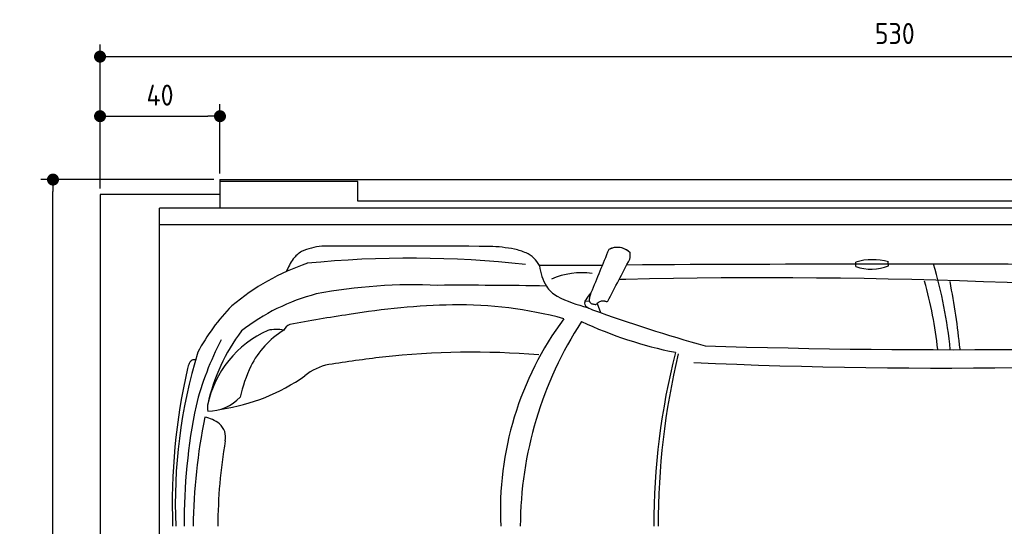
# Model space of a CAD drawing. Header units: millimetres. Extents: x 705 to 7297, y 2378 to 5770.
# Tile 2 of 3: x 705 to 3988, y 4082 to 5770. Entities that reach past the tile are written whole.
import ezdxf

# ---------------------------------------------------------------- set-up
doc = ezdxf.new("R2010")
doc.units = ezdxf.units.MM
doc.layers.get('0').update_dxf_attribs({"lineweight": 25})
for name, color, linetype, lineweight in [('4', 3, 'Continuous', 25), ('AM_0', 7, 'Continuous', 25), ('Car', 10, 'Continuous', 25)]:
    doc.layers.add(name, color=color, linetype=linetype, lineweight=lineweight)
doc.styles.get("Standard").update_dxf_attribs({"font": 'ISOCP.SHX'})
doc.dimstyles.new('GEN-ISO$0', dxfattribs={"dimscale": 20, "dimtxt": 3.5, "dimasz": 2, "dimexe": 2, "dimexo": 1, "dimgap": 1.5, "dimtad": 1, "dimdec": 1, "dimlfac": 0.1, "dimdsep": 46, "dimtxsty": 'Standard', "dimblk": 'PUNKT', "dimcen": 2, "dimclrd": 256, "dimclre": 256, "dimclrt": 2, "dimadec": 0, "dimazin": 0, "dimtp": 0.1, "dimtm": 0.1, "dimtfac": 0.71, "dimtdec": 1, "dimtmove": 2, "dimatfit": 3, "dimldrblk": 'PUNKT', "dimfxl": 1, "dimtolj": 1, "dimarcsym": 0})

# ---------------------------------------------------------------- blocks, each defined once
blk = doc.blocks.new('PUNKT')
at = {"layer": '4', "color": 0, "linetype": 'ByBlock'}
blk.add_line((-0.5, 0), (-1, 0), dxfattribs=at)
at = {"layer": '4', "color": 0, "linetype": 'ByBlock', "const_width": 0.5}
blk.add_lwpolyline([(-0.25, 0, 1), (0.25, 0, 1)], format="xyb", close=True, dxfattribs=at)
blk = doc.blocks.new('*D5')
at = {"layer": '4', "lineweight": -2, "transparency": 16777216}
for p, q in [((972.8, 5207.3), (972.8, 5686.9)), ((6272.8, 5207.3), (6272.8, 5686.9)), ((1012.8, 5646.9), (6232.8, 5646.9))]:
    blk.add_line(p, q, dxfattribs=at)
at = {"layer": 'DEFPOINTS', "color": 0, "transparency": 16777216}
for p in [(6272.8, 5646.9), (972.8, 5187.3), (6272.8, 5187.3)]:
    blk.add_point(p, dxfattribs=at)
at = {"layer": '4', "lineweight": -2, "transparency": 16777216, "xscale": 40, "yscale": 40, "zscale": 40, "rotation": 180}
blk.add_blockref('PUNKT', (972.8, 5646.9), dxfattribs=at)
at = {"layer": '4', "lineweight": -2, "transparency": 16777216, "xscale": 40, "yscale": 40, "zscale": 40}
blk.add_blockref('PUNKT', (6272.8, 5646.9), dxfattribs=at)
at = {"layer": '4', "color": 2, "transparency": 16777216, "insert": (3622.8, 5723.9), "char_height": 70, "attachment_point": 5}
blk.add_mtext('\\A1;530', dxfattribs=at)
blk = doc.blocks.new('*D6')
at = {"layer": '4', "lineweight": -2, "transparency": 16777216}
for p, q in [((972.8, 5207.3), (972.8, 5488.4)), ((1372.8, 5257.3), (1372.8, 5488.4)), ((1012.8, 5448.4), (1332.8, 5448.4))]:
    blk.add_line(p, q, dxfattribs=at)
at = {"layer": 'DEFPOINTS', "color": 0, "transparency": 16777216}
for p in [(1372.8, 5448.4), (1372.8, 5237.3), (972.8, 5187.3)]:
    blk.add_point(p, dxfattribs=at)
at = {"layer": '4', "lineweight": -2, "transparency": 16777216, "xscale": 40, "yscale": 40, "zscale": 40, "rotation": 180}
blk.add_blockref('PUNKT', (972.8, 5448.4), dxfattribs=at)
at = {"layer": '4', "lineweight": -2, "transparency": 16777216, "xscale": 40, "yscale": 40, "zscale": 40}
blk.add_blockref('PUNKT', (1372.8, 5448.4), dxfattribs=at)
at = {"layer": '4', "color": 2, "transparency": 16777216, "insert": (1172.8, 5518.6), "char_height": 70, "attachment_point": 5}
blk.add_mtext('\\A1;40', dxfattribs=at)
blk = doc.blocks.new('*D4')
at = {"layer": '4', "lineweight": -2, "transparency": 16777216}
for p, q in [((1352.8, 5237.3), (775.9, 5237.3)), ((815.9, 2477.3), (815.9, 5197.3)), ((1352.8, 2437.3), (775.9, 2437.3))]:
    blk.add_line(p, q, dxfattribs=at)
at = {"layer": 'DEFPOINTS', "color": 0, "transparency": 16777216}
for p in [(815.9, 5237.3), (1372.8, 5237.3), (1372.8, 2437.3)]:
    blk.add_point(p, dxfattribs=at)
at = {"layer": '4', "lineweight": -2, "transparency": 16777216, "xscale": 40, "yscale": 40, "zscale": 40}
for p, rotation in [((815.9, 5237.3), 90), ((815.9, 2437.3), 270)]:
    blk.add_blockref('PUNKT', p, dxfattribs=dict(at, rotation=rotation))
at = {"layer": '4', "color": 2, "transparency": 16777216, "insert": (750.8, 3837.3), "char_height": 70, "attachment_point": 5, "rotation": 90}
blk.add_mtext('\\A1;280', dxfattribs=at)
blk = doc.blocks.new('Car_drauf')
at = {"layer": 'Car'}
for p, q in [((2604.7, 591.7), (2395.3, 592.2)), ((3450.7, 588.6), (3450.7, 603.6)), ((3559, 591.1), (3558.9, 604.3)), ((2562.2, 472.6), (2547.4, 473)), ((2587.8, 465.2), (2598.8, 435.4))]:
    blk.add_line(p, q, dxfattribs=at)
for centre, radius, start, end in [((1638.6, 569), 78.2, 117.5376, 144.573), ((1683.5, 467.9), 188.8, 94.2276, 115.4416), ((1905.2, -66453.2), 67109.8, 89.722936, 90.201167), ((2216.7, 171.9), 484.1, 78.5405, 88.4601), ((2271.5, 453), 197.7, 66.2378, 77.9142), ((2319.1, 555.8), 84.5, 25.5177, 67.6452), ((14330.2, -4257.9), 12688.9, 157.26865, 157.97435), ((2655.4, 594.2), 58.5, 43.102, 119.1823), ((2655.4, 594.1), 58.5, 98.748, 119.1805), ((2655.4, 594.2), 58.5, 75.1308, 98.7471), ((2655.4, 594.2), 58.5, 43.102, 75.1799), ((2642.9, 627.6), 55.6, 344.9104, 6.7653), ((2642.9, 627.6), 55.6, 344.9183, 6.7653), ((1876.8, -147.2), 789.2, 108.8531, 129.9675), ((1779.6, 472.9), 248.9, 145.3597, 156.6504), ((1966.7, -2882.9), 3499.5, 83.721, 95.6598), ((2389.6, 590.4), 5.94, 5.6541, 17.6741), ((2572.8, 613.8), 178.7, 187.3331, 210.475), ((-87010.6, 47448.4), 101197.5, 332.341895, 332.43135), ((3585.1, -138717.9), 139314.6, 89.672154, 90.369542), ((3506, 415.1), 196.5, 74.2667, 106.3456), ((3501.6, 731.1), 151.3, 250.3544, 292.4138), ((2258.9, 166.4), 1513.6, 5.5303, 16.5127), ((2536.6, 313.9), 254.1, 82.097, 113.3961), ((1975.8, -1205.5), 1733.5, 87.3153, 100.778), ((2143.3, -14534.8), 15061.1, 88.95383, 90.32854), ((2680.2, 413.3), 132.7, 88.6201, 98.3839), ((3147.1, -19950.9), 20502.1, 84.18573, 91.29579), ((2289.5, 152.2), 1443.5, 6.3829, 15.5723), ((1301.5, 58.5), 2509.7, 5.8377, 11.0234), ((1822.9, -163.9), 683.1, 104.5218, 128.0286), ((2511.4, 587.5), 112.8, 214.6898, 240.0159), ((2676.5, 398.1), 149.7, 136.7411, 147.7946), ((2695.2, 452.2), 136.7, 159.2212, 165.3397), ((2164.4, -2017.4), 2479.3, 91.3541, 99.3582), ((2127.2, -874.7), 1336.1, 74.8265, 90.9153), ((2651, 868.4), 426.4, 242.6396, 257.1298), ((2570.9, 464.4), 25, 147.3078, 174.6881), ((2557.3, 466.1), 11.4, 177.1891, 225.1658), ((2591.6, 478), 29.9, 162.9239, 190.357), ((2571.6, 474.9), 9.72, 193.1285, 229.9372), ((2575, 479.9), 15.8, 232.2683, 253.6815), ((2588, 522.7), 60.5, 253.2673, 263.5323), ((2582.2, 470.5), 7.94, 262.7053, 291.9839), ((2579.8, 472.6), 10.9, 299.791, 322.9576), ((2614.7, 438.6), 37.9, 123.4242, 133.6975), ((2605.6, 451.9), 21.8, 91.8708, 123.1166), ((2611.2, 377.8), 96.1, 89.9017, 93.7261), ((2611.9, 467), 6.99, 71.8384, 94.9477), ((2652.5, 587.4), 120.1, 251.3995, 253.1351), ((2619.5, 479.7), 7.45, 255.0101, 268.029), ((2618.8, 484.8), 12.6, 272.1676, 291.5149), ((1851.7, -15.9), 675.6, 135.5035, 151.8072), ((2322.4, -3522.8), 3991.3, 98.0815, 100.9691), ((2593.7, 509.1), 67.7, 228.9928, 251.47), ((4365.8, 5394.4), 5264.4, 250.0802, 254.3781), ((1575.7, 362), 35.9, 110.7988, 156.0023), ((3339.5, -225.1), 1074.1, 143.4309, 182.7444), ((3595.9, -283.3), 1264.3, 146.9983, 179.6932), ((3130.6, 1697.2), 1422.3, 245.2713, 258.5821), ((1632.3, 55.6), 350.6, 113.9372, 168.2137), ((1911.1, -7.9), 636.6, 143.1041, 167.4148), ((1703.8, 118.4), 304.3, 121.9356, 152.947), ((1517.8, 257.2), 122.1, 78.1482, 103.1112), ((2202.3, -113.4), 981.1, 152.1792, 165.9339), ((3768, 26751.9), 26440.1, 268.22316, 273.01848), ((2932.4, -203.8), 1751.1, 163.1688, 182.3831), ((2171.7, -2413.9), 2717.4, 85.3251, 96.3153), ((5158.8, -279.6), 2382.1, 165.8493, 179.928), ((5284.5, -275.1), 2493.1, 166.7115, 180.0338), ((3730.5, 18337.1), 18086.5, 267.40267, 274.66927), ((1342.2, 218), 124.1, 157.1243, 165.4638), ((1245.1, 260.1), 18.4, 114.1292, 160.4073), ((1244.2, 252.2), 25.6, 79.8677, 104.9815), ((2660.1, -6141.3), 6476.3, 96.98256, 98.58912), ((3214.2, -203), 2042.9, 167.2134, 182.0605), ((1961.6, 17.5), 580.4, 155.6543, 166.4173), ((1730.1, 80.4), 185.7, 101.5573, 128.9765), ((1244.6, 746.1), 638.5, 278.1673, 305.2685), ((1290.3, 253.1), 146.1, 269.9015, 317.2064), ((3083.7, -258.3), 1872.7, 168.1886, 180.5603), ((1354.3, 118.7), 65.8, 172.5719, 190.3018), ((3218.1, -303.4), 1977.3, 168.6299, 179.2231), ((1257.7, -22.4), 112.1, 50.8724, 78.6612), ((1292.9, 20.8), 56.4, 347.1398, 50.9398), ((3066.6, -285.2), 1743.5, 170.3115, 179.7169)]:
    blk.add_arc(centre, radius, start, end, dxfattribs=at)

msp = doc.modelspace()

# ---------------------------------------------------------------- linework, layer by layer
for p, q in [((1372.77, 5237.27), (4772.77, 5237.27)), ((1372.77, 5237.27), (1372.77, 5142.27)), ((1832.77, 5231.27), (1372.77, 5231.27)), ((1832.77, 5165.77), (1832.77, 5231.27)), ((1372.77, 5187.27), (972.77, 5187.27)), ((972.77, 5187.27), (972.77, 2487.27)), ((4122.78, 5165.77), (1832.77, 5165.77)), ((6227.2, 5142.27), (1171.58, 5142.27)), ((1171.65, 2587.27), (1171.58, 5142.27)), ((1171.72, 5087.27), (6225.48, 5087.27))]:
    msp.add_line(p, q)

# ---------------------------------------------------------------- block references
at = {"layer": 'AM_0'}
msp.add_blockref('Car_drauf', (42.36, 4358.86), dxfattribs=at)

# ---------------------------------------------------------------- dimensions: what is measured, and where the dimension line sits
at = {"layer": '4'}
dim = msp.add_linear_dim(base=(6272.78, 5646.87), p1=(972.77, 5187.27), p2=(6272.78, 5187.27), dimstyle='GEN-ISO$0', override={"dimtad": 3}, dxfattribs=at)
dim.commit()
dim.dimension.update_dxf_attribs({"geometry": '*D5', "text_midpoint": (3622.78, 5723.95), "dimtype": 160})
dim = msp.add_linear_dim(base=(1372.77, 5448.39), p1=(972.77, 5187.27), p2=(1372.77, 5237.27), dimstyle='GEN-ISO$0', dxfattribs=at)
dim.commit()
dim.dimension.update_dxf_attribs({"geometry": '*D6', "text_midpoint": (1172.77, 5518.56), "dimtype": 160})
dim = msp.add_linear_dim(base=(815.85, 5237.27), p1=(1372.77, 2437.27), p2=(1372.77, 5237.27), angle=90, dimstyle='GEN-ISO$0', dxfattribs=at)
dim.commit()
dim.dimension.update_dxf_attribs({"geometry": '*D4', "text_midpoint": (750.85, 3837.27)})

doc.saveas('drawing.dxf')
